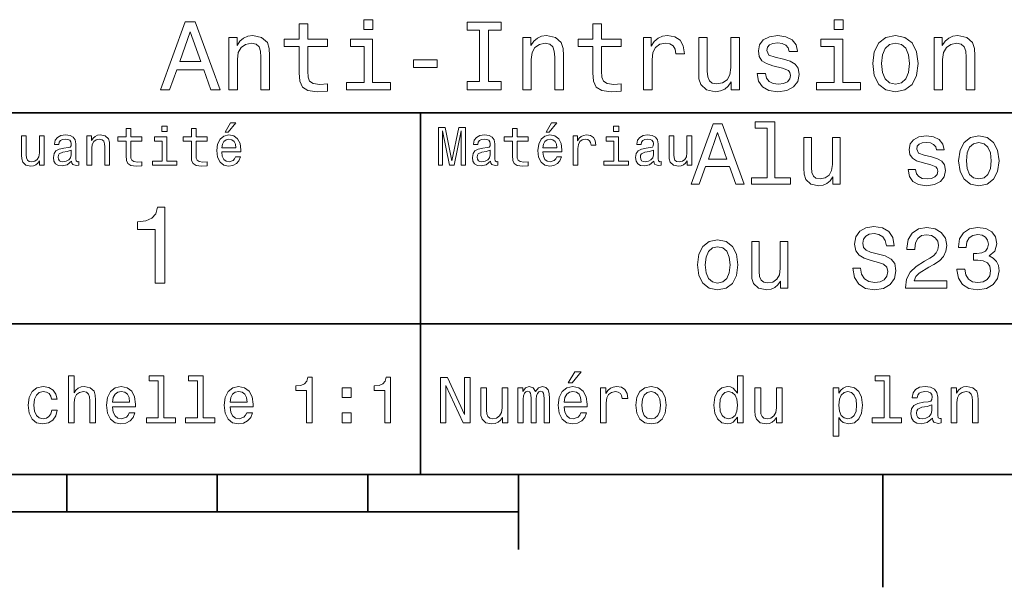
# Model space of a CAD drawing. Extents: x 0 to 297, y 0 to 210.
# Tile 6 of 9: x 165 to 231, y 2 to 40. Entities that reach past the tile are written whole.
import ezdxf

# ---------------------------------------------------------------- set-up
doc = ezdxf.new("R2010")
doc.units = 0

msp = doc.modelspace()

# ---------------------------------------------------------------- linework, layer by layer
at = {"color": 7, "lineweight": 35}
for p, q in [((162, 34), (287, 34)), ((162, 20), (287, 20)), ((10, 10), (287, 10)), ((97, 10), (287, 10)), ((98.5, 7.5), (198.5, 7.5))]:
    msp.add_line(p, q, dxfattribs=at)
at = {"color": 7, "lineweight": 35, "ltscale": 0.35}
msp.add_line((192, 20), (192, 34), dxfattribs=at)
at = {"color": 7, "lineweight": 35, "ltscale": 0.25}
msp.add_line((192, 10), (192, 20), dxfattribs=at)
at = {"color": 7, "lineweight": 35, "ltscale": 0.0625}
for p, q in [((168.5, 10), (168.5, 7.5)), ((178.5, 10), (178.5, 7.5)), ((188.5, 10), (188.5, 7.5))]:
    msp.add_line(p, q, dxfattribs=at)
at = {"color": 7, "lineweight": 35, "ltscale": 0.125}
msp.add_line((198.5, 10), (198.5, 5), dxfattribs=at)
at = {"color": 7, "lineweight": 35, "ltscale": 0.1875}
msp.add_line((222.699997, 10), (222.699997, 2.5), dxfattribs=at)
at = {"color": 7, "lineweight": 13}
for points in [[(174.735596, 35.530258), (175.332138, 35.530258), (175.805481, 36.853024), (177.601593, 36.853024), (178.074936, 35.530258), (178.684448, 35.530258), (177.037476, 40.036743), (176.376083, 40.036743)], [(183.936615, 38.409222), (183.936615, 36.664986), (183.97551, 36.100864), (184.157074, 35.711815), (184.520187, 35.484871), (185.136169, 35.407059), (185.810532, 35.43948), (185.810532, 35.932274), (185.317734, 35.893372), (184.870331, 35.945244), (184.630417, 36.107349), (184.526672, 36.379681), (184.507217, 36.762245), (184.507217, 38.409222), (185.810532, 38.409222), (185.810532, 38.895531), (184.507217, 38.895531), (184.507217, 39.913544), (183.936615, 39.913544), (183.936615, 38.895531), (182.951019, 38.895531), (182.951019, 38.409222)], [(188.838623, 40.185879), (188.235596, 40.185879), (188.235596, 39.537464), (188.838623, 39.537464)], [(195.925797, 36.074928), (195.095825, 36.074928), (195.095825, 35.530258), (197.35231, 35.530258), (197.35231, 36.074928), (196.522339, 36.074928), (196.522339, 39.485588), (197.35231, 39.485588), (197.35231, 40.030258), (195.095825, 40.030258), (195.095825, 39.485588), (195.925797, 39.485588)], [(203.453903, 38.409222), (203.453903, 36.664986), (203.492798, 36.100864), (203.674362, 35.711815), (204.037476, 35.484871), (204.653473, 35.407059), (205.32782, 35.43948), (205.32782, 35.932274), (204.835022, 35.893372), (204.387619, 35.945244), (204.147705, 36.107349), (204.043961, 36.379681), (204.024506, 36.762245), (204.024506, 38.409222), (205.32782, 38.409222), (205.32782, 38.895531), (204.024506, 38.895531), (204.024506, 39.913544), (203.453903, 39.913544), (203.453903, 38.895531), (202.468307, 38.895531), (202.468307, 38.409222)], [(220.066284, 40.185879), (219.463257, 40.185879), (219.463257, 39.537464), (220.066284, 39.537464)], [(176.01297, 37.404179), (176.706787, 39.388329), (177.400589, 37.404179)], [(179.268021, 35.530258), (179.838623, 35.530258), (179.838623, 37.540344), (179.896988, 38.000721), (180.085022, 38.337894), (180.376816, 38.545387), (180.765854, 38.623199), (181.077103, 38.558357), (181.271622, 38.383286), (181.368881, 38.091499), (181.401306, 37.70245), (181.401306, 35.530258), (181.971909, 35.530258), (181.971909, 37.819164), (181.945969, 38.279537), (181.829254, 38.662102), (181.446686, 39.012245), (180.850159, 39.135445), (180.519455, 39.090057), (180.240646, 38.966858), (180.000732, 38.759365), (179.812683, 38.480545), (179.812683, 39.012245), (179.268021, 39.012245)], [(188.819168, 36.010086), (188.819168, 38.895531), (187.35376, 38.895531), (187.35376, 38.409222), (188.248566, 38.409222), (188.248566, 36.010086), (187.081421, 36.010086), (187.081421, 35.530258), (189.999283, 35.530258), (189.999283, 36.010086)], [(198.785309, 35.530258), (199.355911, 35.530258), (199.355911, 37.540344), (199.414276, 38.000721), (199.60231, 38.337894), (199.894104, 38.545387), (200.283142, 38.623199), (200.594391, 38.558357), (200.78891, 38.383286), (200.886169, 38.091499), (200.918594, 37.70245), (200.918594, 35.530258), (201.489197, 35.530258), (201.489197, 37.819164), (201.463257, 38.279537), (201.346558, 38.662102), (200.963989, 39.012245), (200.367447, 39.135445), (200.036743, 39.090057), (199.757935, 38.966858), (199.518021, 38.759365), (199.329987, 38.480545), (199.329987, 39.012245), (198.785309, 39.012245)], [(206.806198, 35.530258), (207.376801, 35.530258), (207.376801, 37.520893), (207.435165, 38.000721), (207.610229, 38.344379), (207.895538, 38.551872), (208.278107, 38.623199), (208.563416, 38.577808), (208.77739, 38.448124), (208.907074, 38.227665), (208.952454, 37.929394), (209.529541, 37.929394), (209.451736, 38.454609), (209.237762, 38.830692), (208.881134, 39.057636), (208.394821, 39.135445), (208.064133, 39.083572), (207.778824, 38.953888), (207.52594, 38.733429), (207.324936, 38.435158), (207.324936, 39.012245), (206.806198, 39.012245)], [(213.180115, 39.012245), (212.609512, 39.012245), (212.609512, 37.002159), (212.544678, 36.535301), (212.356628, 36.198124), (212.06485, 35.990631), (211.682281, 35.925793), (211.377533, 35.977665), (211.182999, 36.133286), (211.072769, 36.399136), (211.046844, 36.775215), (211.046844, 39.012245), (210.476227, 39.012245), (210.476227, 36.723343), (210.495682, 36.262966), (210.618881, 35.880402), (210.994965, 35.530258), (211.597992, 35.407059), (211.922195, 35.45245), (212.201019, 35.569164), (212.440933, 35.770172), (212.635452, 36.061958), (212.635452, 35.530258), (213.180115, 35.530258)], [(216.104477, 37.559795), (215.553314, 37.68948), (215.144821, 37.838615), (215.008652, 38.143372), (215.047562, 38.357346), (215.183716, 38.512966), (215.404175, 38.610229), (215.721909, 38.649136), (216.026657, 38.610229), (216.266571, 38.493515), (216.422195, 38.318443), (216.48703, 38.085014), (217.044678, 38.085014), (217.044678, 38.09798), (216.947418, 38.519451), (216.681564, 38.850143), (216.266571, 39.057636), (215.721909, 39.135445), (215.170746, 39.057636), (214.768738, 38.843658), (214.515854, 38.525936), (214.438049, 38.123917), (214.496399, 37.734871), (214.677963, 37.462536), (214.976227, 37.268009), (215.410675, 37.131844), (216.046112, 36.976223), (216.435165, 36.814121), (216.53891, 36.684437), (216.57782, 36.489914), (216.519455, 36.25), (216.363831, 36.068443), (216.110962, 35.951729), (215.773773, 35.912823), (215.417145, 35.951729), (215.157791, 36.087894), (214.982712, 36.308357), (214.911392, 36.61311), (214.360229, 36.61311), (214.451019, 36.094379), (214.716858, 35.7183), (215.138336, 35.491352), (215.721909, 35.407059), (216.331421, 35.491352), (216.778824, 35.7183), (217.051163, 36.081409), (217.148422, 36.554752), (217.077087, 36.963257), (216.876083, 37.242073), (216.545395, 37.42363)], [(220.046844, 36.010086), (220.046844, 38.895531), (218.581421, 38.895531), (218.581421, 38.409222), (219.476227, 38.409222), (219.476227, 36.010086), (218.309082, 36.010086), (218.309082, 35.530258), (221.226959, 35.530258), (221.226959, 36.010086)], [(222.037476, 37.268009), (222.14122, 36.476944), (222.439484, 35.893372), (222.912827, 35.530258), (223.548279, 35.407059), (224.177246, 35.530258), (224.650574, 35.886887), (224.948853, 36.470459), (225.059082, 37.268009), (224.948853, 38.059078), (224.650574, 38.649136), (224.177246, 39.005764), (223.548279, 39.135445), (222.912827, 39.005764), (222.439484, 38.642651), (222.14122, 38.059078)], [(222.621033, 37.274494), (222.679398, 37.858067), (222.860962, 38.279537), (223.15274, 38.538902), (223.548279, 38.629681), (223.937317, 38.538902), (224.229111, 38.286022), (224.410675, 37.858067), (224.47551, 37.274494), (224.410675, 36.684437), (224.229111, 36.256481), (223.937317, 35.997116), (223.548279, 35.912823), (223.15274, 35.997116), (222.860962, 36.256481), (222.679398, 36.684437)], [(226.109512, 35.530258), (226.680115, 35.530258), (226.680115, 37.540344), (226.73848, 38.000721), (226.926514, 38.337894), (227.218307, 38.545387), (227.607361, 38.623199), (227.918594, 38.558357), (228.113113, 38.383286), (228.210373, 38.091499), (228.242798, 37.70245), (228.242798, 35.530258), (228.8134, 35.530258), (228.8134, 37.819164), (228.787476, 38.279537), (228.670746, 38.662102), (228.288193, 39.012245), (227.69165, 39.135445), (227.360962, 39.090057), (227.082138, 38.966858), (226.842224, 38.759365), (226.654175, 38.480545), (226.654175, 39.012245), (226.109512, 39.012245)], [(191.536026, 37.015129), (193.105194, 37.015129), (193.105194, 37.527378), (191.536026, 37.527378)], [(215.020172, 32.982708), (215.020172, 29.697407), (213.976944, 29.697407), (213.976944, 29.270893), (216.564835, 29.270893), (216.564835, 29.697407), (215.527374, 29.697407), (215.527374, 33.409222), (214.224777, 33.409222), (214.224777, 32.982708)], [(172.438034, 32.130402), (172.438034, 31.161383), (172.459656, 30.847982), (172.560516, 30.631844), (172.762253, 30.505762), (173.104462, 30.462536), (173.479111, 30.480547), (173.479111, 30.754322), (173.205338, 30.732708), (172.956772, 30.761526), (172.823486, 30.851583), (172.765854, 31.002882), (172.755035, 31.215418), (172.755035, 32.130402), (173.479111, 32.130402), (173.479111, 32.400574), (172.755035, 32.400574), (172.755035, 32.966137), (172.438034, 32.966137), (172.438034, 32.400574), (171.890488, 32.400574), (171.890488, 32.130402)], [(175.161377, 33.117435), (174.82637, 33.117435), (174.82637, 32.757202), (175.161377, 32.757202)], [(176.775223, 32.130402), (176.775223, 31.161383), (176.796829, 30.847982), (176.89769, 30.631844), (177.099426, 30.505762), (177.44165, 30.462536), (177.816284, 30.480547), (177.816284, 30.754322), (177.542511, 30.732708), (177.293945, 30.761526), (177.16066, 30.851583), (177.103027, 31.002882), (177.092224, 31.215418), (177.092224, 32.130402), (177.816284, 32.130402), (177.816284, 32.400574), (177.092224, 32.400574), (177.092224, 32.966137), (176.775223, 32.966137), (176.775223, 32.400574), (176.227661, 32.400574), (176.227661, 32.130402)], [(179.015854, 32.728386), (179.228394, 32.728386), (179.729111, 33.340778), (179.376083, 33.340778)], [(193.183716, 30.530979), (193.46109, 30.530979), (193.46109, 32.80043), (193.929398, 30.530979), (194.239197, 30.530979), (194.703888, 32.80043), (194.703888, 30.530979), (194.984863, 30.530979), (194.984863, 33.030979), (194.545395, 33.030979), (194.08429, 30.826368), (193.626801, 33.030979), (193.183716, 33.030979)], [(198.100861, 32.130402), (198.100861, 31.161383), (198.122482, 30.847982), (198.223343, 30.631844), (198.425079, 30.505762), (198.767288, 30.462536), (199.141937, 30.480547), (199.141937, 30.754322), (198.868149, 30.732708), (198.619598, 30.761526), (198.486313, 30.851583), (198.42868, 31.002882), (198.417862, 31.215418), (198.417862, 32.130402), (199.141937, 32.130402), (199.141937, 32.400574), (198.417862, 32.400574), (198.417862, 32.966137), (198.100861, 32.966137), (198.100861, 32.400574), (197.553314, 32.400574), (197.553314, 32.130402)], [(200.341492, 32.728386), (200.554031, 32.728386), (201.054749, 33.340778), (200.701736, 33.340778)], [(205.161377, 33.117435), (204.82637, 33.117435), (204.82637, 32.757202), (205.161377, 32.757202)], [(209.982712, 29.270893), (210.51297, 29.270893), (210.933716, 30.446686), (212.530258, 30.446686), (212.951004, 29.270893), (213.492798, 29.270893), (212.028824, 33.276657), (211.440918, 33.276657)], [(166.998566, 32.465416), (166.681549, 32.465416), (166.681549, 31.348703), (166.645538, 31.089336), (166.541061, 30.902016), (166.378967, 30.786743), (166.166428, 30.750719), (165.997116, 30.779539), (165.889053, 30.865993), (165.827805, 31.013687), (165.8134, 31.222622), (165.8134, 32.465416), (165.496399, 32.465416), (165.496399, 31.193804), (165.507202, 30.93804), (165.575653, 30.725504), (165.784576, 30.530979), (166.119598, 30.462536), (166.299713, 30.487751), (166.454605, 30.552593), (166.587891, 30.664265), (166.695969, 30.826368), (166.695969, 30.530979), (166.998566, 30.530979)], [(168.824921, 30.78314), (168.824921, 30.772333), (168.842941, 30.649855), (168.896973, 30.5634), (169.123917, 30.494957), (169.30043, 30.523775), (169.30043, 30.768732), (169.224777, 30.757925), (169.123917, 30.804754), (169.105911, 30.948847), (169.105911, 31.950287), (169.062683, 32.206051), (168.9366, 32.386166), (168.716858, 32.494236), (168.407059, 32.533859), (168.104462, 32.490635), (167.881119, 32.368156), (167.740631, 32.177231), (167.693802, 31.925072), (167.693802, 31.903458), (167.978394, 31.903458), (168.003601, 32.054756), (168.082855, 32.162823), (168.21254, 32.227665), (168.396255, 32.25288), (168.572769, 32.234871), (168.698853, 32.180836), (168.77449, 32.087173), (168.799713, 31.957493), (168.785309, 31.806194), (168.727661, 31.730547), (168.583572, 31.694523), (168.3134, 31.665705), (168.003601, 31.600864), (167.783859, 31.48559), (167.654175, 31.305475), (167.614548, 31.038904), (167.650574, 30.801151), (167.762253, 30.62464), (167.942368, 30.512968), (168.190918, 30.473343), (168.52594, 30.54899)], [(169.844376, 30.530979), (170.161377, 30.530979), (170.161377, 31.647694), (170.193802, 31.903458), (170.298279, 32.090778), (170.460373, 32.206051), (170.676514, 32.249279), (170.849426, 32.213257), (170.957489, 32.115993), (171.011536, 31.95389), (171.029541, 31.737751), (171.029541, 30.530979), (171.346542, 30.530979), (171.346542, 31.802593), (171.332138, 32.058357), (171.267288, 32.270893), (171.054749, 32.465416), (170.723343, 32.533859), (170.539627, 32.508644), (170.38472, 32.440201), (170.251434, 32.324928), (170.146973, 32.170029), (170.146973, 32.465416), (169.844376, 32.465416)], [(175.150574, 30.79755), (175.150574, 32.400574), (174.336456, 32.400574), (174.336456, 32.130402), (174.833572, 32.130402), (174.833572, 30.79755), (174.185165, 30.79755), (174.185165, 30.530979), (175.806198, 30.530979), (175.806198, 30.79755)], [(178.796112, 31.40634), (180.064117, 31.40634), (180.067719, 31.554033), (180.010086, 31.9683), (179.851593, 32.278099), (179.599426, 32.465416), (179.264404, 32.533859), (178.9366, 32.461815), (178.684433, 32.260086), (178.522339, 31.932276), (178.464691, 31.5), (178.518738, 31.056915), (178.680832, 30.732708), (178.929398, 30.530979), (179.253601, 30.462536), (179.534576, 30.509365), (179.765137, 30.631844), (179.934433, 30.826368), (180.031708, 31.085733), (179.718292, 31.085733), (179.653458, 30.941643), (179.559799, 30.833572), (179.293228, 30.747118), (179.087891, 30.786743), (178.932999, 30.912823), (178.832138, 31.118155), (178.796112, 31.395533)], [(178.796112, 31.672911), (178.835739, 31.921469), (178.932999, 32.105186), (179.080688, 32.216858), (179.275208, 32.256485), (179.466141, 32.216858), (179.613831, 32.105186), (179.703888, 31.921469), (179.736313, 31.672911)], [(196.656342, 30.78314), (196.656342, 30.772333), (196.674347, 30.649855), (196.728394, 30.5634), (196.955338, 30.494957), (197.131851, 30.523775), (197.131851, 30.768732), (197.056198, 30.757925), (196.955338, 30.804754), (196.937317, 30.948847), (196.937317, 31.950287), (196.894089, 32.206051), (196.768005, 32.386166), (196.548264, 32.494236), (196.23848, 32.533859), (195.935883, 32.490635), (195.71254, 32.368156), (195.572052, 32.177231), (195.525223, 31.925072), (195.525223, 31.903458), (195.809799, 31.903458), (195.835022, 32.054756), (195.914261, 32.162823), (196.043945, 32.227665), (196.227661, 32.25288), (196.404175, 32.234871), (196.530258, 32.180836), (196.605911, 32.087173), (196.631119, 31.957493), (196.616714, 31.806194), (196.559082, 31.730547), (196.414978, 31.694523), (196.144806, 31.665705), (195.835022, 31.600864), (195.61528, 31.48559), (195.485596, 31.305475), (195.445969, 31.038904), (195.481995, 30.801151), (195.593658, 30.62464), (195.773773, 30.512968), (196.022339, 30.473343), (196.357346, 30.54899)], [(200.121765, 31.40634), (201.389771, 31.40634), (201.393372, 31.554033), (201.335739, 31.9683), (201.177231, 32.278099), (200.925079, 32.465416), (200.590057, 32.533859), (200.262253, 32.461815), (200.010086, 32.260086), (199.847977, 31.932276), (199.790344, 31.5), (199.844376, 31.056915), (200.006485, 30.732708), (200.255051, 30.530979), (200.579254, 30.462536), (200.860229, 30.509365), (201.090775, 30.631844), (201.260086, 30.826368), (201.357346, 31.085733), (201.043945, 31.085733), (200.979111, 30.941643), (200.885452, 30.833572), (200.618881, 30.747118), (200.413544, 30.786743), (200.258652, 30.912823), (200.157776, 31.118155), (200.121765, 31.395533)], [(200.121765, 31.672911), (200.161377, 31.921469), (200.258652, 32.105186), (200.406342, 32.216858), (200.600861, 32.256485), (200.791794, 32.216858), (200.939484, 32.105186), (201.029541, 31.921469), (201.061966, 31.672911)], [(202.131851, 30.530979), (202.448853, 30.530979), (202.448853, 31.636887), (202.481262, 31.903458), (202.578537, 32.094379), (202.73703, 32.209652), (202.94957, 32.249279), (203.108063, 32.224064), (203.226944, 32.152016), (203.298996, 32.029537), (203.324203, 31.863832), (203.644806, 31.863832), (203.601593, 32.155621), (203.482712, 32.364552), (203.284576, 32.490635), (203.014404, 32.533859), (202.830688, 32.505043), (202.672195, 32.432995), (202.531708, 32.310516), (202.420029, 32.144814), (202.420029, 32.465416), (202.131851, 32.465416)], [(205.150574, 30.79755), (205.150574, 32.400574), (204.336456, 32.400574), (204.336456, 32.130402), (204.833572, 32.130402), (204.833572, 30.79755), (204.185165, 30.79755), (204.185165, 30.530979), (205.806198, 30.530979), (205.806198, 30.79755)], [(207.499283, 30.78314), (207.499283, 30.772333), (207.517288, 30.649855), (207.57132, 30.5634), (207.798264, 30.494957), (207.974777, 30.523775), (207.974777, 30.768732), (207.899139, 30.757925), (207.798264, 30.804754), (207.780258, 30.948847), (207.780258, 31.950287), (207.73703, 32.206051), (207.610947, 32.386166), (207.391205, 32.494236), (207.081406, 32.533859), (206.778824, 32.490635), (206.555481, 32.368156), (206.414978, 32.177231), (206.368149, 31.925072), (206.368149, 31.903458), (206.65274, 31.903458), (206.677948, 32.054756), (206.757202, 32.162823), (206.886887, 32.227665), (207.070602, 32.25288), (207.247116, 32.234871), (207.373199, 32.180836), (207.448853, 32.087173), (207.47406, 31.957493), (207.459656, 31.806194), (207.402023, 31.730547), (207.257919, 31.694523), (206.987747, 31.665705), (206.677948, 31.600864), (206.458206, 31.48559), (206.328537, 31.305475), (206.28891, 31.038904), (206.324921, 30.801151), (206.4366, 30.62464), (206.616714, 30.512968), (206.86528, 30.473343), (207.200287, 30.54899)], [(210.010086, 32.465416), (209.693085, 32.465416), (209.693085, 31.348703), (209.657059, 31.089336), (209.552597, 30.902016), (209.390488, 30.786743), (209.177948, 30.750719), (209.008636, 30.779539), (208.900574, 30.865993), (208.83934, 31.013687), (208.824921, 31.222622), (208.824921, 32.465416), (208.507919, 32.465416), (208.507919, 31.193804), (208.518738, 30.93804), (208.587173, 30.725504), (208.796112, 30.530979), (209.131119, 30.462536), (209.311234, 30.487751), (209.466141, 30.552593), (209.599426, 30.664265), (209.707489, 30.826368), (209.707489, 30.530979), (210.010086, 30.530979)], [(211.118149, 30.9366), (211.734863, 32.700287), (212.351578, 30.9366)], [(219.867432, 32.365993), (219.360229, 32.365993), (219.360229, 30.57925), (219.302597, 30.164265), (219.135452, 29.864553), (218.876083, 29.680115), (218.536026, 29.622478), (218.265137, 29.668587), (218.092224, 29.806915), (217.994232, 30.043228), (217.971176, 30.377522), (217.971176, 32.365993), (217.463974, 32.365993), (217.463974, 30.331411), (217.481262, 29.92219), (217.590775, 29.582132), (217.925079, 29.270893), (218.46109, 29.161383), (218.749283, 29.201729), (218.997116, 29.305475), (219.210373, 29.48415), (219.383286, 29.743515), (219.383286, 29.270893), (219.867432, 29.270893)], [(225.9366, 31.074928), (225.446686, 31.190201), (225.083572, 31.322765), (224.96254, 31.59366), (224.997116, 31.783861), (225.118149, 31.92219), (225.314117, 32.008644), (225.596542, 32.043228), (225.867432, 32.008644), (226.080688, 31.9049), (226.219025, 31.749279), (226.276657, 31.541786), (226.772339, 31.541786), (226.772339, 31.553314), (226.685883, 31.927954), (226.44957, 32.221901), (226.080688, 32.406342), (225.596542, 32.475502), (225.106628, 32.406342), (224.749283, 32.216137), (224.52449, 31.933718), (224.455338, 31.576368), (224.507202, 31.230547), (224.668594, 30.988472), (224.933716, 30.815561), (225.319885, 30.694525), (225.88472, 30.556196), (226.230545, 30.412104), (226.322769, 30.296829), (226.357346, 30.123919), (226.305481, 29.910662), (226.167145, 29.749279), (225.942368, 29.645533), (225.642654, 29.61095), (225.325653, 29.645533), (225.095093, 29.766571), (224.939484, 29.962536), (224.876083, 30.233429), (224.386169, 30.233429), (224.466858, 29.772333), (224.703171, 29.43804), (225.077805, 29.236311), (225.596542, 29.161383), (226.138336, 29.236311), (226.536026, 29.43804), (226.778091, 29.760807), (226.864548, 30.181557), (226.801147, 30.544668), (226.622482, 30.792507), (226.328522, 30.95389)], [(227.740631, 30.815561), (227.832855, 30.112392), (228.097977, 29.59366), (228.518738, 29.270893), (229.083572, 29.161383), (229.642654, 29.270893), (230.0634, 29.587896), (230.328537, 30.106628), (230.426514, 30.815561), (230.328537, 31.518732), (230.0634, 32.043228), (229.642654, 32.360229), (229.083572, 32.475502), (228.518738, 32.360229), (228.097977, 32.037464), (227.832855, 31.518732)], [(168.78891, 31.208212), (168.745682, 31.020893), (168.630402, 30.876801), (168.457489, 30.78314), (168.244965, 30.750719), (168.108063, 30.768732), (168.010803, 30.826368), (167.94957, 30.927233), (167.931549, 31.067722), (167.945969, 31.193804), (168.003601, 31.283861), (168.234146, 31.384726), (168.52594, 31.427954), (168.78891, 31.514408)], [(196.620316, 31.208212), (196.577087, 31.020893), (196.461823, 30.876801), (196.28891, 30.78314), (196.07637, 30.750719), (195.939484, 30.768732), (195.842224, 30.826368), (195.780975, 30.927233), (195.76297, 31.067722), (195.777374, 31.193804), (195.835022, 31.283861), (196.065567, 31.384726), (196.357346, 31.427954), (196.620316, 31.514408)], [(207.463257, 31.208212), (207.420029, 31.020893), (207.304749, 30.876801), (207.131851, 30.78314), (206.919312, 30.750719), (206.782425, 30.768732), (206.68515, 30.826368), (206.623917, 30.927233), (206.605911, 31.067722), (206.620316, 31.193804), (206.677948, 31.283861), (206.908508, 31.384726), (207.200287, 31.427954), (207.463257, 31.514408)], [(228.259369, 30.821325), (228.311234, 31.340057), (228.472626, 31.714697), (228.731995, 31.945244), (229.083572, 32.025936), (229.429398, 31.945244), (229.688766, 31.720461), (229.850143, 31.340057), (229.907776, 30.821325), (229.850143, 30.296829), (229.688766, 29.916426), (229.429398, 29.685879), (229.083572, 29.61095), (228.731995, 29.685879), (228.472626, 29.916426), (228.311234, 30.296829)], [(174.370316, 22.700289), (175.025925, 22.700289), (175.025925, 27.736313), (174.536011, 27.736313), (174.406326, 27.296831), (174.146973, 27.001442), (173.750717, 26.828531), (173.203171, 26.770893), (173.203171, 26.259367), (174.370316, 26.259367)], [(221.233429, 23.680115), (220.708939, 23.680115), (220.824203, 23.069162), (221.112396, 22.619595), (221.556198, 22.348701), (222.155624, 22.250719), (222.749283, 22.342939), (223.193085, 22.59654), (223.47551, 22.994236), (223.579254, 23.51873), (223.492798, 23.991354), (223.250717, 24.296829), (222.858795, 24.498558), (222.33429, 24.648415), (221.88472, 24.757923), (221.590775, 24.884726), (221.42363, 25.069162), (221.371765, 25.357347), (221.42363, 25.616714), (221.573486, 25.812679), (221.804031, 25.945244), (222.121033, 25.991354), (222.443802, 25.933716), (222.697403, 25.778097), (222.864548, 25.51873), (222.945251, 25.167145), (223.469742, 25.167145), (223.469742, 25.178673), (223.377518, 25.720459), (223.106628, 26.123919), (222.680115, 26.377522), (222.103745, 26.463976), (221.585022, 26.377522), (221.181549, 26.135445), (220.922195, 25.760805), (220.829971, 25.276655), (220.904892, 24.844379), (221.123917, 24.55043), (221.469742, 24.354465), (221.942368, 24.204609), (222.409225, 24.072044), (222.760803, 23.945244), (222.97406, 23.760805), (223.048996, 23.461094), (222.979828, 23.155619), (222.801147, 22.925072), (222.530258, 22.780979), (222.17868, 22.734869), (221.786743, 22.798269), (221.48703, 22.982708), (221.296829, 23.282419)], [(224.207489, 22.360229), (226.956772, 22.360229), (226.956772, 22.855907), (224.783859, 22.855907), (224.904892, 23.126801), (225.112396, 23.351583), (225.752167, 23.760805), (226.092224, 23.933716), (226.472626, 24.181555), (226.743515, 24.46974), (226.899139, 24.809797), (226.956772, 25.195965), (226.858795, 25.680115), (226.587891, 26.060518), (226.172913, 26.302593), (225.636887, 26.389048), (225.083572, 26.291065), (224.662827, 26.020172), (224.391937, 25.587894), (224.299713, 25.01729), (224.299713, 24.936598), (224.824203, 24.936598), (224.824203, 24.982708), (224.876083, 25.374638), (225.031708, 25.662823), (225.279541, 25.847261), (225.608063, 25.910662), (225.942368, 25.853025), (226.190201, 25.708933), (226.351593, 25.484148), (226.409225, 25.201729), (226.368881, 24.936598), (226.259369, 24.711815), (226.074921, 24.51585), (225.82132, 24.342937), (225.481262, 24.158501), (224.916428, 23.801151), (224.518738, 23.420748), (224.282425, 22.959654), (224.207489, 22.37752)], [(227.631119, 23.616714), (227.631119, 23.576368), (227.723343, 23.023054), (227.994232, 22.608068), (228.420746, 22.342939), (228.985596, 22.244955), (229.585022, 22.342939), (230.034576, 22.59654), (230.322769, 22.999998), (230.426514, 23.51873), (230.380402, 23.858788), (230.253601, 24.135445), (230.046112, 24.348701), (229.769455, 24.504322), (230.144089, 24.815561), (230.276657, 25.311237), (230.190201, 25.760805), (229.942368, 26.100864), (229.53891, 26.314119), (228.985596, 26.389048), (228.466858, 26.296829), (228.069168, 26.043226), (227.809799, 25.639769), (227.723343, 25.103745), (227.723343, 25.0634), (228.236313, 25.0634), (228.282425, 25.432276), (228.432281, 25.697405), (228.674347, 25.858788), (229.014404, 25.916426), (229.314117, 25.870316), (229.533142, 25.749279), (229.66571, 25.553312), (229.717575, 25.288183), (229.66571, 25.005762), (229.527374, 24.815561), (229.285309, 24.700287), (228.956772, 24.665705), (228.731995, 24.671469), (228.731995, 24.216137), (229.014404, 24.227665), (229.377518, 24.175791), (229.648407, 24.037462), (229.809799, 23.812679), (229.867432, 23.51873), (229.804031, 23.184437), (229.636887, 22.936598), (229.371765, 22.780979), (229.020172, 22.729105), (228.657059, 22.786743), (228.391937, 22.959654), (228.224792, 23.236311), (228.161377, 23.616714)], [(210.391937, 23.904898), (210.484146, 23.201729), (210.749283, 22.682997), (211.170029, 22.360229), (211.734863, 22.250719), (212.293945, 22.360229), (212.714691, 22.677233), (212.979828, 23.195965), (213.077805, 23.904898), (212.979828, 24.608068), (212.714691, 25.132565), (212.293945, 25.449566), (211.734863, 25.56484), (211.170029, 25.449566), (210.749283, 25.126801), (210.484146, 24.608068)], [(210.91066, 23.910662), (210.96254, 24.429394), (211.123917, 24.804033), (211.383286, 25.03458), (211.734863, 25.115273), (212.080688, 25.03458), (212.340057, 24.809797), (212.501434, 24.429394), (212.559082, 23.910662), (212.501434, 23.386166), (212.340057, 23.005762), (212.080688, 22.775215), (211.734863, 22.700287), (211.383286, 22.775215), (211.123917, 23.005762), (210.96254, 23.386166)], [(216.39769, 25.45533), (215.890488, 25.45533), (215.890488, 23.668587), (215.832855, 23.253601), (215.66571, 22.95389), (215.406342, 22.769451), (215.066284, 22.711815), (214.795395, 22.757923), (214.622482, 22.896252), (214.52449, 23.132565), (214.501434, 23.466858), (214.501434, 25.45533), (213.994232, 25.45533), (213.994232, 23.420748), (214.01152, 23.011526), (214.121033, 22.671469), (214.455338, 22.360229), (214.991348, 22.250719), (215.279541, 22.291065), (215.527374, 22.394812), (215.740631, 22.573486), (215.913544, 22.832851), (215.913544, 22.360229), (216.39769, 22.360229)], [(168.610947, 13.428675), (168.991348, 13.428675), (168.991348, 14.768732), (169.030258, 15.075649), (169.155624, 15.300432), (169.350143, 15.438761), (169.609512, 15.490635), (169.817001, 15.447407), (169.946686, 15.330692), (170.011536, 15.136168), (170.033142, 14.876801), (170.033142, 13.428675), (170.413544, 13.428675), (170.413544, 14.954612), (170.396255, 15.261528), (170.318451, 15.516571), (170.0634, 15.75), (169.66571, 15.832133), (169.44957, 15.801874), (169.263687, 15.719741), (169.108063, 15.590058), (168.991348, 15.412825), (168.991348, 16.532421), (168.610947, 16.532421)], [(174.572052, 16.212536), (174.572052, 13.748559), (173.789627, 13.748559), (173.789627, 13.428675), (175.730545, 13.428675), (175.730545, 13.748559), (174.952454, 13.748559), (174.952454, 16.532421), (173.97551, 16.532421), (173.97551, 16.212536)], [(177.174347, 16.212536), (177.174347, 13.748559), (176.391937, 13.748559), (176.391937, 13.428675), (178.332855, 13.428675), (178.332855, 13.748559), (177.554749, 13.748559), (177.554749, 16.532421), (176.577805, 16.532421), (176.577805, 16.212536)], [(184.416412, 13.428675), (184.809784, 13.428675), (184.809784, 16.450289), (184.515839, 16.450289), (184.438034, 16.1866), (184.28241, 16.009367), (184.044662, 15.905621), (183.716125, 15.871038), (183.716125, 15.564121), (184.416412, 15.564121)], [(189.621033, 13.428675), (190.014404, 13.428675), (190.014404, 16.450289), (189.720459, 16.450289), (189.642639, 16.1866), (189.48703, 16.009367), (189.249268, 15.905621), (188.920746, 15.871038), (188.920746, 15.564121), (189.621033, 15.564121)], [(193.315567, 13.428675), (193.674347, 13.428675), (193.674347, 15.888329), (194.824203, 13.428675), (195.286743, 13.428675), (195.286743, 16.428675), (194.92363, 16.428675), (194.92363, 13.969021), (193.786743, 16.428675), (193.315567, 16.428675)], [(201.809799, 16.065563), (202.06485, 16.065563), (202.66571, 16.800432), (202.242081, 16.800432)], [(213.048996, 13.787464), (213.048996, 13.428675), (213.429398, 13.428675), (213.429398, 16.532421), (213.053314, 16.532421), (213.053314, 15.395534), (212.763687, 15.724064), (212.586456, 15.801874), (212.383286, 15.832133), (212.015854, 15.745678), (211.730545, 15.503603), (211.544662, 15.114553), (211.479828, 14.591499), (211.544662, 14.068444), (211.730545, 13.675073), (212.015854, 13.428675), (212.383286, 13.346542), (212.586456, 13.376801), (212.768005, 13.454611)], [(222.788193, 16.212536), (222.788193, 13.748559), (222.005768, 13.748559), (222.005768, 13.428675), (223.946686, 13.428675), (223.946686, 13.748559), (223.168594, 13.748559), (223.168594, 16.532421), (222.19165, 16.532421), (222.19165, 16.212536)], [(167.48703, 14.980548), (167.863113, 14.980548), (167.785309, 15.326369), (167.599426, 15.598703), (167.309799, 15.767292), (166.933716, 15.832133), (166.518738, 15.745678), (166.203171, 15.503603), (166.004318, 15.110231), (165.935165, 14.582853), (166, 14.059798), (166.194519, 13.67075), (166.501434, 13.428675), (166.920746, 13.346542), (167.292511, 13.411384), (167.582138, 13.592939), (167.780975, 13.878242), (167.867432, 14.258646), (167.504318, 14.258646), (167.439484, 14.016571), (167.318451, 13.835014), (167.145538, 13.722623), (166.933716, 13.688041), (166.670029, 13.744237), (166.479828, 13.917148), (166.363113, 14.198127), (166.324203, 14.595821), (166.363113, 14.984871), (166.484146, 15.26585), (166.67868, 15.438761), (166.933716, 15.49928), (167.158508, 15.460375), (167.327087, 15.360951), (167.439484, 15.196686)], [(171.546112, 14.479107), (173.067719, 14.479107), (173.072052, 14.656341), (173.002884, 15.153459), (172.812683, 15.525217), (172.510086, 15.75), (172.108063, 15.832133), (171.714691, 15.745678), (171.412109, 15.503603), (171.217575, 15.110231), (171.148422, 14.591499), (171.213257, 14.059798), (171.407776, 13.67075), (171.706055, 13.428675), (172.095108, 13.346542), (172.432281, 13.402739), (172.708939, 13.549712), (172.912109, 13.783141), (173.028824, 14.09438), (172.65274, 14.09438), (172.574936, 13.92147), (172.46254, 13.791787), (172.142654, 13.688041), (171.896255, 13.735591), (171.710373, 13.886888), (171.58934, 14.133286), (171.546112, 14.466139)], [(179.353027, 14.479107), (180.874634, 14.479107), (180.878967, 14.656341), (180.809799, 15.153459), (180.619598, 15.525217), (180.317001, 15.75), (179.914978, 15.832133), (179.521606, 15.745678), (179.219025, 15.503603), (179.02449, 15.110231), (178.955338, 14.591499), (179.020172, 14.059798), (179.214691, 13.67075), (179.51297, 13.428675), (179.902023, 13.346542), (180.239197, 13.402739), (180.515854, 13.549712), (180.719025, 13.783141), (180.835739, 14.09438), (180.459656, 14.09438), (180.381851, 13.92147), (180.269455, 13.791787), (179.94957, 13.688041), (179.703171, 13.735591), (179.517288, 13.886888), (179.396255, 14.133286), (179.353027, 14.466139)], [(186.798264, 15.105908), (187.394806, 15.105908), (187.394806, 15.75), (186.798264, 15.75)], [(197.798279, 15.75), (197.417862, 15.75), (197.417862, 14.409943), (197.374634, 14.098703), (197.249283, 13.873919), (197.054749, 13.735591), (196.799713, 13.692364), (196.596542, 13.726946), (196.466858, 13.830692), (196.393372, 14.007925), (196.376083, 14.258646), (196.376083, 15.75), (195.995682, 15.75), (195.995682, 14.224064), (196.008652, 13.917148), (196.090775, 13.662104), (196.341492, 13.428675), (196.743515, 13.346542), (196.959656, 13.376801), (197.145538, 13.454611), (197.305481, 13.588617), (197.435165, 13.783141), (197.435165, 13.428675), (197.798279, 13.428675)], [(198.459656, 13.428675), (198.809799, 13.428675), (198.809799, 14.980548), (198.831406, 15.213978), (198.896255, 15.382565), (198.995682, 15.481989), (199.125366, 15.520894), (199.229111, 15.486312), (199.298279, 15.399857), (199.332855, 15.252882), (199.345825, 15.058358), (199.345825, 13.428675), (199.674347, 13.428675), (199.674347, 14.980548), (199.695969, 15.209655), (199.760803, 15.378242), (199.864548, 15.481989), (199.994232, 15.520894), (200.097977, 15.486312), (200.167145, 15.399857), (200.210373, 15.058358), (200.210373, 13.428675), (200.560516, 13.428675), (200.560516, 15.032421), (200.53891, 15.365274), (200.469742, 15.620317), (200.331406, 15.775937), (200.106628, 15.832133), (199.842941, 15.745678), (199.639771, 15.494957), (199.479828, 15.741355), (199.211823, 15.832133), (198.965424, 15.745678), (198.796829, 15.503603), (198.796829, 15.75), (198.459656, 15.75)], [(201.546112, 14.479107), (203.067719, 14.479107), (203.072052, 14.656341), (203.002884, 15.153459), (202.812683, 15.525217), (202.510086, 15.75), (202.108063, 15.832133), (201.714691, 15.745678), (201.412109, 15.503603), (201.217575, 15.110231), (201.148422, 14.591499), (201.213257, 14.059798), (201.407776, 13.67075), (201.706055, 13.428675), (202.095108, 13.346542), (202.432281, 13.402739), (202.708939, 13.549712), (202.912109, 13.783141), (203.028824, 14.09438), (202.65274, 14.09438), (202.574936, 13.92147), (202.46254, 13.791787), (202.142654, 13.688041), (201.896255, 13.735591), (201.710373, 13.886888), (201.58934, 14.133286), (201.546112, 14.466139)], [(203.958221, 13.428675), (204.338623, 13.428675), (204.338623, 14.755764), (204.377518, 15.075649), (204.494232, 15.304755), (204.684433, 15.443084), (204.939484, 15.490635), (205.129684, 15.460375), (205.272339, 15.373919), (205.358795, 15.226946), (205.389053, 15.028098), (205.773773, 15.028098), (205.721909, 15.378242), (205.579254, 15.628963), (205.341492, 15.78026), (205.017288, 15.832133), (204.796829, 15.797551), (204.606628, 15.711096), (204.438034, 15.564121), (204.304031, 15.365274), (204.304031, 15.75), (203.958221, 15.75)], [(206.305481, 14.587176), (206.374634, 14.059798), (206.573486, 13.67075), (206.889053, 13.428675), (207.312683, 13.346542), (207.731995, 13.428675), (208.047546, 13.666427), (208.246399, 14.055476), (208.319885, 14.587176), (208.246399, 15.114553), (208.047546, 15.507925), (207.731995, 15.745678), (207.312683, 15.832133), (206.889053, 15.745678), (206.573486, 15.503603), (206.374634, 15.114553)], [(216.014404, 15.75), (215.634003, 15.75), (215.634003, 14.409943), (215.590775, 14.098703), (215.465424, 13.873919), (215.270889, 13.735591), (215.015854, 13.692364), (214.812683, 13.726946), (214.682999, 13.830692), (214.609512, 14.007925), (214.592224, 14.258646), (214.592224, 15.75), (214.211823, 15.75), (214.211823, 14.224064), (214.224792, 13.917148), (214.306915, 13.662104), (214.557632, 13.428675), (214.959656, 13.346542), (215.175797, 13.376801), (215.361679, 13.454611), (215.521622, 13.588617), (215.651306, 13.783141), (215.651306, 13.428675), (216.014404, 13.428675)], [(219.788193, 15.391211), (219.788193, 15.75), (219.407776, 15.75), (219.407776, 12.529539), (219.788193, 12.529539), (219.788193, 13.783141), (219.922195, 13.579971), (220.073486, 13.445966), (220.453888, 13.346542), (220.817001, 13.428675), (221.10231, 13.675073), (221.288193, 14.064121), (221.357346, 14.591499), (221.288193, 15.114553), (221.10231, 15.503603), (220.817001, 15.745678), (220.453888, 15.832133), (220.246399, 15.806196), (220.069168, 15.724064), (219.917877, 15.585735)], [(226.01297, 13.731268), (226.01297, 13.7183), (226.034592, 13.571326), (226.099426, 13.46758), (226.371765, 13.385448), (226.583588, 13.42003), (226.583588, 13.713977), (226.492798, 13.701009), (226.371765, 13.757205), (226.350159, 13.930116), (226.350159, 15.131845), (226.298279, 15.438761), (226.146973, 15.6549), (225.883286, 15.784582), (225.511536, 15.832133), (225.148422, 15.78026), (224.880402, 15.633286), (224.711823, 15.404179), (224.655624, 15.101585), (224.655624, 15.075649), (224.997131, 15.075649), (225.027374, 15.257205), (225.122482, 15.386889), (225.278107, 15.464698), (225.498566, 15.494957), (225.710388, 15.473343), (225.861679, 15.408502), (225.952454, 15.29611), (225.982712, 15.140491), (225.965424, 14.958934), (225.896255, 14.868156), (225.723343, 14.824928), (225.399139, 14.790346), (225.027374, 14.712537), (224.763687, 14.574208), (224.608078, 14.358069), (224.560516, 14.038185), (224.60376, 13.752882), (224.737762, 13.541066), (224.953888, 13.407061), (225.252167, 13.35951), (225.654175, 13.450289)], [(227.236313, 13.428675), (227.616714, 13.428675), (227.616714, 14.768732), (227.655624, 15.075649), (227.780975, 15.300432), (227.97551, 15.438761), (228.234879, 15.490635), (228.442368, 15.447407), (228.572052, 15.330692), (228.636887, 15.136168), (228.658508, 14.876801), (228.658508, 13.428675), (229.03891, 13.428675), (229.03891, 14.954612), (229.021622, 15.261528), (228.943817, 15.516571), (228.688766, 15.75), (228.291077, 15.832133), (228.070618, 15.801874), (227.884735, 15.719741), (227.724792, 15.581412), (227.599426, 15.395534), (227.599426, 15.75), (227.236313, 15.75)], [(171.546112, 14.798992), (171.593658, 15.097262), (171.710373, 15.317724), (171.887604, 15.45173), (172.121033, 15.49928), (172.350143, 15.45173), (172.527374, 15.317724), (172.635452, 15.097262), (172.674347, 14.798992)], [(179.353027, 14.798992), (179.400574, 15.097262), (179.517288, 15.317724), (179.694519, 15.45173), (179.927948, 15.49928), (180.157059, 15.45173), (180.33429, 15.317724), (180.442368, 15.097262), (180.481262, 14.798992)], [(201.546112, 14.798992), (201.593658, 15.097262), (201.710373, 15.317724), (201.887604, 15.45173), (202.121033, 15.49928), (202.350143, 15.45173), (202.527374, 15.317724), (202.635452, 15.097262), (202.674347, 14.798992)], [(206.694519, 14.591499), (206.733429, 14.980548), (206.854462, 15.261528), (207.048996, 15.434439), (207.312683, 15.494957), (207.572052, 15.434439), (207.766571, 15.26585), (207.887604, 14.980548), (207.930832, 14.591499), (207.887604, 14.198127), (207.766571, 13.912825), (207.572052, 13.739914), (207.312683, 13.683718), (207.048996, 13.739914), (206.854462, 13.912825), (206.733429, 14.198127)], [(212.44812, 15.490635), (212.698853, 15.430116), (212.889053, 15.261528), (213.001434, 14.980548), (213.044678, 14.591499), (213.001434, 14.198127), (212.889053, 13.917148), (212.698853, 13.744237), (212.44812, 13.688041), (212.210373, 13.744237), (212.028824, 13.917148), (211.907776, 14.20245), (211.868881, 14.591499), (211.907776, 14.976225), (212.028824, 15.257205), (212.210373, 15.430116)], [(220.389053, 13.688041), (220.134003, 13.744237), (219.948135, 13.917148), (219.831421, 14.198127), (219.792511, 14.591499), (219.831421, 14.980548), (219.948135, 15.261528), (220.134003, 15.430116), (220.389053, 15.490635), (220.622482, 15.430116), (220.808365, 15.257205), (220.925079, 14.976225), (220.968307, 14.591499), (220.925079, 14.20245), (220.808365, 13.917148), (220.622482, 13.744237)], [(225.969742, 14.241355), (225.917877, 14.016571), (225.779541, 13.84366), (225.572052, 13.731268), (225.317017, 13.692364), (225.15274, 13.713977), (225.036026, 13.783141), (224.96254, 13.904179), (224.940933, 14.072767), (224.958221, 14.224064), (225.027374, 14.332133), (225.304047, 14.453171), (225.654175, 14.505044), (225.969742, 14.60879)], [(186.798264, 13.428675), (187.394806, 13.428675), (187.394806, 14.072767), (186.798264, 14.072767)]]:
    msp.add_lwpolyline(points, close=True, dxfattribs=at)

doc.saveas('drawing.dxf')
